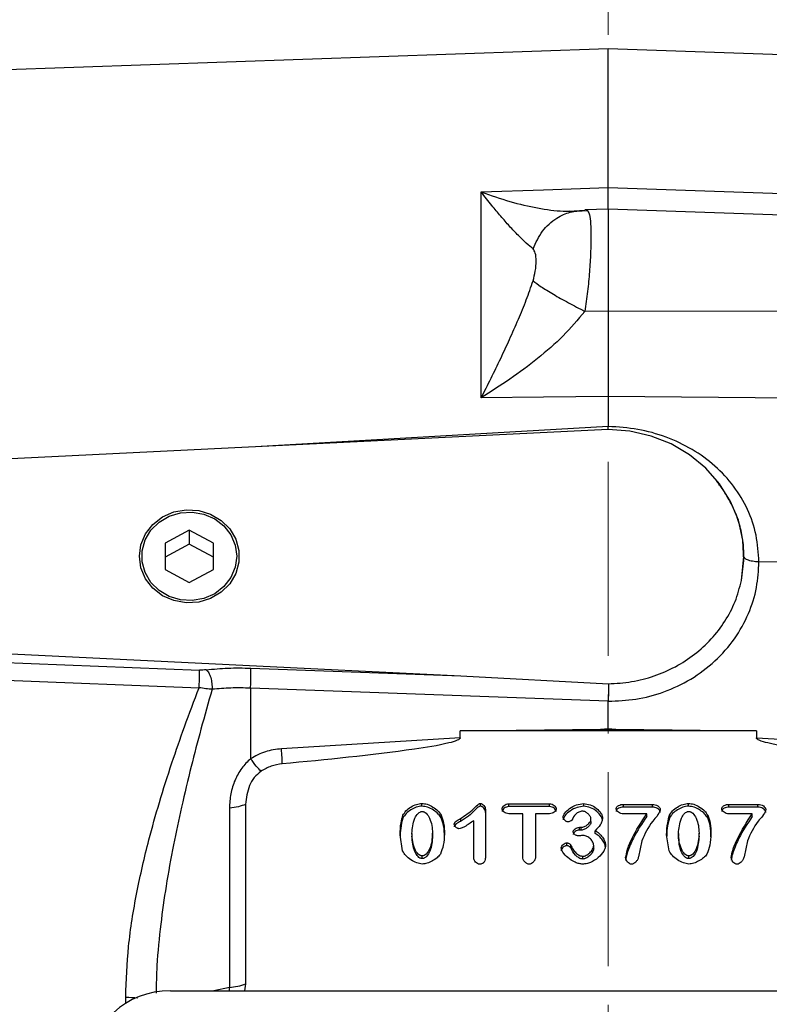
# Model space of a CAD drawing. Header units: inches. Extents: x 0.6 to 16.3, y 0.2 to 11.5.
# Tile 13 of 16: x 10.7 to 12.6, y 6 to 8.6. Entities that reach past the tile are written whole.
import ezdxf

# ---------------------------------------------------------------- set-up
doc = ezdxf.new("R2010")
doc.units = ezdxf.units.IN
doc.header["$MEASUREMENT"] = 0
doc.linetypes.add('CENTERX2', pattern=[0.8, 0.5, -0.1, 0.1, -0.1])
doc.styles.add('SLDTEXTSTYLE0', font='TXT', dxfattribs={"width": 0.75})
doc.dimstyles.new('SLDDIMSTYLE0', dxfattribs={"dimtxt": 0.137795, "dimasz": 0.14, "dimexe": 0, "dimexo": 0.0625, "dimgap": 0.034449, "dimtad": 0, "dimdec": 1, "dimlfac": 1.5, "dimrnd": 1e-09, "dimzin": 12, "dimdsep": 46, "dimtxsty": 'SLDTEXTSTYLE0', "dimblk1": 'CLOSED', "dimblk2": 'CLOSED', "dimsah": 1, "dimcen": 0.09, "dimadec": 0, "dimazin": 3, "dimtfac": 1, "dimtofl": 0, "dimtmove": 0, "dimatfit": 3, "dimldrblk": 'CLOSED', "dimfxl": 0, "dimfrac": 2, "dimtolj": 1, "dimtzin": 12, "dimarcsym": 0})
doc.dimstyles.new('SLDDIMSTYLE3', dxfattribs={"dimtxt": 0.137795, "dimasz": 0.14, "dimexe": 0, "dimexo": 0.0625, "dimgap": 0.034449, "dimtad": 0, "dimdec": 1, "dimlfac": 1.5, "dimrnd": 1e-09, "dimzin": 12, "dimdsep": 46, "dimtxsty": 'SLDTEXTSTYLE0', "dimblk1": 'CLOSED', "dimblk2": 'CLOSED', "dimsah": 1, "dimcen": 0.09, "dimadec": 0, "dimazin": 3, "dimtfac": 1, "dimtdec": 1, "dimtofl": 0, "dimtmove": 0, "dimatfit": 3, "dimldrblk": 'CLOSED', "dimfxl": 0, "dimfrac": 2, "dimtolj": 1, "dimtzin": 12, "dimarcsym": 0})

# ---------------------------------------------------------------- blocks, each defined once
blk = doc.blocks.new('_Closed')
at = {"color": 0, "linetype": 'ByBlock', "lineweight": -2}
for p, q in [((-1, 0.166667), (0, 0)), ((-1, 0.166667), (-1, -0.166667)), ((0, 0), (-1, -0.166667)), ((0, 0), (-1, 0))]:
    blk.add_line(p, q, dxfattribs=at)
blk = doc.blocks.new('_D_7')
at = {"color": 7, "linetype": 'Continuous', "lineweight": 0}
for p, q in [((9.4053, 9.6265), (9.3633, 9.6265)), ((9.3633, 9.6265), (9.3633, 9.4077)), ((9.7108, 9.6265), (9.7528, 9.6265)), ((9.7528, 9.6265), (9.7528, 9.4077)), ((7.8136, 8.3785), (7.8136, 9.4674)), ((12.1756, 9.0762), (12.1756, 9.4674)), ((7.8136, 9.428), (9.2425, 9.428)), ((12.1756, 9.428), (9.8736, 9.428)), ((9.3633, 9.4077), (9.4053, 9.4077)), ((9.7528, 9.4077), (9.7108, 9.4077))]:
    blk.add_line(p, q, dxfattribs=at)
at = {"color": 7, "linetype": 'Continuous', "lineweight": 18, "xscale": 0.14, "yscale": 0.14, "rotation": 180.0000000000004}
blk.add_blockref('_Closed', (7.8136, 9.428), dxfattribs=at)
at = {"color": 7, "linetype": 'Continuous', "lineweight": 18, "xscale": 0.14, "yscale": 0.14}
blk.add_blockref('_Closed', (12.1756, 9.428), dxfattribs=at)
at = {"color": 7, "linetype": 'Continuous', "lineweight": 18, "char_height": 0.1378, "attachment_point": 1, "style": 'SLDTEXTSTYLE0'}
for s, insert in [('166', (9.4053, 9.5854)), ('6.5', (9.4308, 9.3792))]:
    blk.add_mtext(s, dxfattribs=dict(at, insert=insert))
blk = doc.blocks.new('_D_8')
at = {"color": 7, "linetype": 'Continuous', "lineweight": 0}
for p, q in [((10.2755, 9.0823), (10.2336, 9.0823)), ((10.2336, 9.0823), (10.2336, 8.8636)), ((10.581, 9.0823), (10.623, 9.0823)), ((10.623, 9.0823), (10.623, 8.8636)), ((9.1303, 7.9008), (9.1303, 8.9232)), ((9.1303, 8.8838), (10.1127, 8.8838)), ((12.1756, 8.8838), (10.7438, 8.8838)), ((10.2336, 8.8636), (10.2755, 8.8636)), ((10.623, 8.8636), (10.581, 8.8636))]:
    blk.add_line(p, q, dxfattribs=at)
at = {"color": 7, "linetype": 'Continuous', "lineweight": 18, "xscale": 0.14, "yscale": 0.14, "rotation": 180.0000000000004}
blk.add_blockref('_Closed', (9.1303, 8.8838), dxfattribs=at)
at = {"color": 7, "linetype": 'Continuous', "lineweight": 18, "xscale": 0.14, "yscale": 0.14}
blk.add_blockref('_Closed', (12.1756, 8.8838), dxfattribs=at)
at = {"color": 7, "linetype": 'Continuous', "lineweight": 18, "char_height": 0.1378, "attachment_point": 1, "style": 'SLDTEXTSTYLE0'}
for s, insert in [('116', (10.2755, 9.0412)), ('4.6', (10.301, 8.835))]:
    blk.add_mtext(s, dxfattribs=dict(at, insert=insert))
blk = doc.blocks.new('_D_9')
at = {"color": 7, "linetype": 'Continuous', "lineweight": 0}
for p, q in [((12.8654, 9.0823), (12.8235, 9.0823)), ((12.8235, 9.0823), (12.8235, 8.8636)), ((13.0691, 9.0823), (13.1111, 9.0823)), ((13.1111, 9.0823), (13.1111, 8.8636)), ((13.892, 8.434), (13.892, 8.9232)), ((12.1756, 8.8838), (12.7026, 8.8838)), ((13.892, 8.8838), (13.2319, 8.8838)), ((12.8235, 8.8636), (12.8654, 8.8636)), ((13.1111, 8.8636), (13.0691, 8.8636))]:
    blk.add_line(p, q, dxfattribs=at)
at = {"color": 7, "linetype": 'Continuous', "lineweight": 18, "xscale": 0.14, "yscale": 0.14}
for p, rotation in [((12.1756, 8.8838), 179.9999999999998), ((13.892, 8.8838), 359.9999999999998)]:
    blk.add_blockref('_Closed', p, dxfattribs=dict(at, rotation=rotation))
at = {"color": 7, "linetype": 'Continuous', "lineweight": 18, "char_height": 0.1378, "attachment_point": 1, "style": 'SLDTEXTSTYLE0'}
for s, insert in [('65', (12.8654, 9.0412)), ('2.6', (12.84, 8.835))]:
    blk.add_mtext(s, dxfattribs=dict(at, insert=insert))
blk = doc.blocks.new('_D_10')
at = {"color": 7, "linetype": 'Continuous', "lineweight": 0}
for p, q in [((13.4152, 9.6265), (13.3732, 9.6265)), ((13.3732, 9.6265), (13.3732, 9.4077)), ((13.7207, 9.6265), (13.7626, 9.6265)), ((13.7626, 9.6265), (13.7626, 9.4077)), ((12.1756, 9.0762), (12.1756, 9.4674)), ((15.6309, 6.7711), (15.6309, 9.4674)), ((12.1756, 9.428), (13.2524, 9.428)), ((15.6309, 9.428), (13.8835, 9.428)), ((13.3732, 9.4077), (13.4152, 9.4077)), ((13.7626, 9.4077), (13.7207, 9.4077))]:
    blk.add_line(p, q, dxfattribs=at)
at = {"color": 7, "linetype": 'Continuous', "lineweight": 18, "xscale": 0.14, "yscale": 0.14, "rotation": 180.0000000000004}
blk.add_blockref('_Closed', (12.1756, 9.428), dxfattribs=at)
at = {"color": 7, "linetype": 'Continuous', "lineweight": 18, "xscale": 0.14, "yscale": 0.14}
blk.add_blockref('_Closed', (15.6309, 9.428), dxfattribs=at)
at = {"color": 7, "linetype": 'Continuous', "lineweight": 18, "char_height": 0.1378, "attachment_point": 1, "style": 'SLDTEXTSTYLE0'}
for s, insert in [('132', (13.4152, 9.5854)), ('5.2', (13.4407, 9.3792))]:
    blk.add_mtext(s, dxfattribs=dict(at, insert=insert))

msp = doc.modelspace()

# ---------------------------------------------------------------- linework, layer by layer
at = {"color": 7, "linetype": 'CENTERX2', "lineweight": 18}
msp.add_line((12.1756, 2.9309), (12.1756, 9.0368), dxfattribs=at)
at = {"color": 7, "linetype": 'Continuous', "lineweight": 25}
for p, q in [((12.1756, 8.4952), (9.8146, 8.4128)), ((13.6853, 8.4425), (12.1756, 8.4952)), ((12.1756, 8.1378), (12.1756, 8.4952)), ((11.8481, 8.1264), (12.009, 8.132)), ((11.8481, 7.596), (11.8481, 8.1264)), ((12.009, 8.132), (12.1756, 8.1378)), ((12.1756, 8.1378), (13.6853, 8.0848)), ((12.1232, 8.0777), (12.0798, 8.0748)), ((12.1756, 8.0824), (12.1153, 8.0803)), ((13.6853, 8.0297), (12.1756, 8.0824)), ((12.1756, 8.0824), (12.1756, 7.8188)), ((12.1756, 7.8188), (12.1155, 7.8186)), ((13.6853, 7.817), (12.1756, 7.8188)), ((12.009, 7.5977), (11.8481, 7.596)), ((12.1756, 7.5995), (12.009, 7.5977)), ((12.1756, 7.5995), (12.1756, 7.5218)), ((13.6853, 7.5835), (12.1756, 7.5995)), ((12.1756, 7.5138), (10.3291, 7.4235)), ((12.1757, 7.5138), (12.1756, 7.5218)), ((11.0956, 7.2547), (11.0331, 7.221)), ((11.1581, 7.221), (11.0956, 7.2547)), ((11.0956, 7.2547), (11.0956, 7.2188)), ((11.0331, 7.221), (11.0331, 7.1536)), ((11.0956, 7.2188), (11.0331, 7.1852)), ((11.1581, 7.1852), (11.0956, 7.2188)), ((11.1581, 7.1536), (11.1581, 7.221)), ((12.5189, 7.1246), (12.5254, 7.1872)), ((12.5254, 7.1872), (12.5254, 7.1873)), ((13.0978, 7.1662), (12.564, 7.1729)), ((11.0331, 7.1536), (11.0956, 7.1199)), ((11.0956, 7.1199), (11.1581, 7.1536)), ((10.3291, 6.9511), (11.7952, 6.8794)), ((10.3291, 6.9252), (11.1217, 6.8941)), ((10.3284, 6.8791), (11.121, 6.8487)), ((11.2542, 6.8991), (11.7952, 6.8794)), ((11.7952, 6.8794), (12.1759, 6.8586)), ((11.2535, 6.8475), (11.2535, 6.6657)), ((12.1756, 6.8139), (11.2535, 6.8475)), ((12.1756, 6.7431), (12.1756, 6.8139)), ((11.7938, 6.7373), (12.1558, 6.7418)), ((11.7938, 6.7196), (11.7938, 6.7373)), ((12.5575, 6.7373), (11.7938, 6.7373)), ((12.1558, 6.7418), (12.1756, 6.7431)), ((12.1558, 6.7418), (12.1756, 6.7421)), ((12.1756, 6.7421), (12.1756, 6.7431)), ((12.1756, 6.7431), (12.1955, 6.7418)), ((12.1756, 6.7421), (12.1955, 6.7418)), ((12.1955, 6.7418), (12.5575, 6.7373)), ((12.5575, 6.7373), (12.5575, 6.7196)), ((11.7938, 6.7196), (11.3334, 6.6913)), ((12.5575, 6.7196), (13.0179, 6.6913)), ((11.2409, 6.5479), (11.2409, 6.0857)), ((11.6953, 6.5434), (11.6953, 6.5506)), ((11.8461, 6.5432), (11.8461, 6.5503)), ((11.9189, 6.5494), (12.0244, 6.5494)), ((11.9189, 6.5422), (11.9189, 6.5494)), ((12.0244, 6.5422), (12.0244, 6.5494)), ((12.1122, 6.5429), (12.1122, 6.5501)), ((12.2147, 6.5479), (12.2892, 6.5479)), ((12.2147, 6.5408), (12.2147, 6.5479)), ((12.2892, 6.5408), (12.2892, 6.5479)), ((12.3824, 6.5434), (12.3824, 6.5506)), ((12.4867, 6.5479), (12.5612, 6.5479)), ((12.4867, 6.5408), (12.4867, 6.5479)), ((12.5612, 6.5408), (12.5612, 6.5479)), ((11.199, 6.5383), (11.199, 6.0761)), ((11.8591, 6.5343), (11.8591, 6.4148)), ((12.0244, 6.5422), (11.9189, 6.5422)), ((11.9551, 6.5238), (11.9189, 6.5238)), ((11.9551, 6.4126), (11.9551, 6.5238)), ((11.9882, 6.5238), (11.9882, 6.4126)), ((12.0244, 6.5238), (11.9882, 6.5238)), ((12.2892, 6.5408), (12.2147, 6.5408)), ((12.2746, 6.5234), (12.2147, 6.5234)), ((12.2746, 6.5163), (12.2746, 6.5234)), ((12.5612, 6.5408), (12.4867, 6.5408)), ((12.5466, 6.5234), (12.4867, 6.5234)), ((12.5466, 6.5163), (12.5466, 6.5234)), ((11.6462, 6.5126), (11.6462, 6.5198)), ((11.7447, 6.513), (11.7447, 6.5202)), ((11.7947, 6.5112), (11.7947, 6.5041)), ((11.8287, 6.4107), (11.8287, 6.5057)), ((12.131, 6.5035), (12.131, 6.5106)), ((12.3333, 6.5126), (12.3333, 6.5198)), ((12.4318, 6.513), (12.4318, 6.5202)), ((11.6694, 6.4727), (11.6694, 6.4656)), ((11.7226, 6.4664), (11.7226, 6.4736)), ((12.1013, 6.4888), (12.1058, 6.4888)), ((12.1013, 6.4816), (12.1013, 6.4888)), ((12.1058, 6.4816), (12.1013, 6.4816)), ((12.1058, 6.4816), (12.1058, 6.4888)), ((12.142, 6.4729), (12.142, 6.4801)), ((12.3565, 6.4727), (12.3565, 6.4656)), ((12.4097, 6.4664), (12.4097, 6.4736)), ((11.6455, 6.4278), (11.6388, 6.4697)), ((12.069, 6.4417), (12.069, 6.4488)), ((12.2621, 6.4537), (12.2535, 6.4126)), ((12.3326, 6.4278), (12.3259, 6.4697)), ((12.5342, 6.4537), (12.5255, 6.4126)), ((12.0788, 6.4357), (12.0788, 6.4429)), ((12.1381, 6.4343), (12.1381, 6.4415)), ((11.6959, 6.408), (11.6959, 6.4151)), ((12.11, 6.4071), (12.11, 6.4143)), ((12.383, 6.408), (12.383, 6.4151)), ((11.0471, 6.0677), (13.3035, 6.0677)), ((11.2409, 6.0857), (11.2378, 6.0677))]:
    msp.add_line(p, q, dxfattribs=at)
at = {"color": 8, "linetype": 'Continuous', "lineweight": 25}
for p, q in [((12.1756, 7.5218), (11.2663, 7.4693)), ((11.199, 6.0761), (11.1589, 6.0677)), ((11.1992, 6.0677), (11.199, 6.0761)), ((10.9318, 6.0353), (10.9318, 6.0507))]:
    msp.add_line(p, q, dxfattribs=at)
at = {"color": 7, "linetype": 'Continuous', "lineweight": 25, "flags": 128}
for points in [[(12.5189, 7.1246), (12.5252, 7.1766), (12.5226, 7.2289), (12.511, 7.28), (12.4908, 7.3288), (12.4626, 7.374), (12.427, 7.4144), (12.3849, 7.4489), (12.3375, 7.4768), (12.2859, 7.4972), (12.2315, 7.5096), (12.1756, 7.5138)], [(10.9669, 7.1873), (10.9709, 7.2172), (10.9828, 7.2452), (11.0018, 7.2696), (11.0267, 7.2888), (11.0559, 7.3016), (11.0876, 7.3073), (11.1198, 7.3054), (11.1505, 7.2961), (11.1777, 7.2799), (11.1998, 7.258), (11.2154, 7.2316), (11.2234, 7.2024), (11.2234, 7.1722), (11.2154, 7.1431), (11.1998, 7.1167), (11.1777, 7.0947), (11.1505, 7.0785), (11.1198, 7.0692), (11.0876, 7.0673), (11.0559, 7.073), (11.0267, 7.0858), (11.0018, 7.105), (10.9828, 7.1294), (10.9709, 7.1574), (10.9669, 7.1873)], [(11.218, 7.1873), (11.2142, 7.1589), (11.2029, 7.1323), (11.1849, 7.1091), (11.1612, 7.0908), (11.1335, 7.0786), (11.1033, 7.0733), (11.0727, 7.0751), (11.0435, 7.0839), (11.0176, 7.0993), (10.9966, 7.1201), (10.9818, 7.1452), (10.9742, 7.173), (10.9742, 7.2016), (10.9818, 7.2294), (10.9966, 7.2545), (11.0176, 7.2754), (11.0435, 7.2907), (11.0727, 7.2996), (11.1033, 7.3014), (11.1335, 7.296), (11.1612, 7.2838), (11.1849, 7.2655), (11.2029, 7.2424), (11.2142, 7.2157), (11.218, 7.1873)]]:
    msp.add_lwpolyline(points, dxfattribs=at)
at = {"color": 7, "linetype": 'Continuous', "lineweight": 25}
msp.add_arc((11.189, 6.2159), 0.1402, 274.0823, 291.7108, dxfattribs=at)
msp.add_ellipse((11.0535, 5.8692), major_axis=(0.2087, -0.0437), ratio=0.927683, start_param=1.792973, end_param=3.333612, dxfattribs=at)
for points, knots in [([(11.9818, 7.9797), (11.9761, 7.9842), (11.9642, 7.9938), (11.9435, 8.014), (11.9214, 8.0376), (11.8984, 8.0639), (11.8741, 8.0931), (11.8573, 8.1147), (11.8481, 8.1264)], [0, 0, 0, 0, 0.148634, 0.307878, 0.478548, 0.643401, 0.806559, 1, 1, 1, 1]), ([(11.8481, 8.1264), (11.8729, 8.1177), (11.9222, 8.1004), (11.9933, 8.0842), (12.06, 8.0748), (12.0973, 8.0778), (12.1155, 8.0792)], [0, 0, 0, 0, 0.257956, 0.513515, 0.761774, 1, 1, 1, 1]), ([(12.1756, 8.081), (12.1756, 8.0809), (12.1756, 8.0803), (12.1757, 8.0894), (12.1756, 8.1076), (12.1756, 8.1277), (12.1756, 8.1378)], [0, 0, 0, 0, 0.079364, 0.386232, 0.693106, 1, 1, 1, 1]), ([(11.9818, 7.9797), (11.989, 7.9956), (12.0034, 8.0275), (12.0389, 8.0586), (12.0772, 8.0765), (12.1027, 8.0783), (12.1155, 8.0792)], [0, 0, 0, 0, 0.279793, 0.559585, 0.779794, 1, 1, 1, 1]), ([(12.0803, 8.0754), (12.0805, 8.0756), (12.0811, 8.076), (12.0783, 8.0763), (12.0761, 8.0765)], [0, 0, 0, 0, 0.2472043, 1, 1, 1, 1]), ([(12.1185, 8.0791), (12.1199, 8.0798), (12.1217, 8.0807), (12.1227, 8.0777), (12.123, 8.077)], [0, 0, 0, 0, 0.775608, 1, 1, 1, 1]), ([(11.9818, 7.8973), (11.984, 7.9058), (11.9888, 7.9245), (11.9899, 7.9489), (11.9888, 7.9696), (11.984, 7.9765), (11.9818, 7.9797)], [0, 0, 0, 0, 0.227227, 0.499835, 0.772734, 1, 1, 1, 1]), ([(11.8481, 7.596), (11.8566, 7.6126), (11.8734, 7.6459), (11.8978, 7.696), (11.9214, 7.7466), (11.9435, 7.7968), (11.9642, 7.847), (11.9761, 7.8809), (11.9818, 7.8973)], [0, 0, 0, 0, 0.1785462, 0.3565956, 0.5214521, 0.6921189, 0.8513652, 1, 1, 1, 1]), ([(11.9818, 7.8973), (11.9881, 7.8925), (12.0007, 7.8829), (12.033, 7.863), (12.072, 7.8409), (12.101, 7.8261), (12.1155, 7.8186)], [0, 0, 0, 0, 0.250008, 0.500012, 0.750004, 1, 1, 1, 1]), ([(12.1155, 7.8186), (12.0973, 7.7971), (12.06, 7.7531), (11.9933, 7.696), (11.9222, 7.6428), (11.8729, 7.6116), (11.8481, 7.596)], [0, 0, 0, 0, 0.238226, 0.486485, 0.742044, 1, 1, 1, 1]), ([(12.1756, 7.8188), (12.1756, 7.7995), (12.1756, 7.761), (12.1756, 7.7038), (12.1756, 7.6488), (12.1756, 7.6159), (12.1756, 7.5995)], [0, 0, 0, 0, 0.249999, 0.499991, 0.749988, 1, 1, 1, 1]), ([(12.564, 7.1729), (12.5626, 7.1962), (12.5596, 7.2427), (12.5365, 7.3088), (12.5006, 7.3691), (12.4521, 7.4215), (12.3929, 7.4643), (12.3254, 7.4962), (12.252, 7.5169), (12.2011, 7.5202), (12.1756, 7.5218)], [0, 0, 0, 0, 0.1238212, 0.2478045, 0.3721166, 0.4969365, 0.6221003, 0.7478881, 0.8738704, 1, 1, 1, 1]), ([(12.564, 7.1729), (12.5583, 7.1732), (12.5469, 7.1739), (12.5343, 7.1777), (12.5267, 7.1824), (12.5258, 7.1856), (12.5254, 7.1872)], [0, 0, 0, 0, 0.279625, 0.559254, 0.779616, 1, 1, 1, 1]), ([(12.1756, 6.8139), (12.1994, 6.8148), (12.2482, 6.8168), (12.3206, 6.8363), (12.3902, 6.8691), (12.4523, 6.9156), (12.5028, 6.9731), (12.5386, 7.0378), (12.5602, 7.1052), (12.5627, 7.1508), (12.564, 7.1729)], [0, 0, 0, 0, 0.11659, 0.240125, 0.368761, 0.500097, 0.631418, 0.760008, 0.88348, 1, 1, 1, 1]), ([(12.1759, 6.8586), (12.196, 6.8598), (12.2361, 6.8622), (12.2945, 6.8777), (12.3493, 6.9014), (12.399, 6.9336), (12.4422, 6.9732), (12.4774, 7.0191), (12.5044, 7.0699), (12.5141, 7.1064), (12.5189, 7.1246)], [0, 0, 0, 0, 0.124981, 0.249831, 0.374921, 0.499683, 0.624786, 0.74981, 0.874942, 1, 1, 1, 1]), ([(11.121, 6.8487), (11.1212, 6.8534), (11.1216, 6.8628), (11.122, 6.8763), (11.122, 6.8877), (11.1218, 6.892), (11.1217, 6.8941)], [0, 0, 0, 0, 0.249993, 0.500004, 0.749992, 1, 1, 1, 1]), ([(11.1394, 6.8948), (11.1366, 6.8945), (11.1309, 6.8939), (11.1248, 6.894), (11.1217, 6.8941)], [0, 0, 0, 0, 0.50172, 1, 1, 1, 1]), ([(11.1394, 6.8948), (11.1579, 6.8966), (11.1947, 6.9002), (11.2343, 6.8994), (11.2542, 6.8991)], [0, 0, 0, 0, 0.499968, 1, 1, 1, 1]), ([(11.1394, 6.8948), (11.1416, 6.8924), (11.1459, 6.8878), (11.151, 6.8749), (11.1543, 6.8596), (11.1544, 6.8495), (11.1544, 6.8445)], [0, 0, 0, 0, 0.25001, 0.500004, 0.750012, 1, 1, 1, 1]), ([(12.1759, 6.8586), (12.1759, 6.8553), (12.176, 6.8489), (12.1759, 6.8366), (12.1757, 6.8247), (12.1757, 6.8174), (12.1756, 6.8139)], [0, 0, 0, 0, 0.278518, 0.53802, 0.778509, 1, 1, 1, 1]), ([(10.9318, 6.0507), (10.9333, 6.0944), (10.9366, 6.1843), (10.9589, 6.3203), (10.9873, 6.4441), (11.0187, 6.5554), (11.0496, 6.6527), (11.084, 6.7514), (11.1083, 6.8153), (11.121, 6.8487)], [0, 0, 0, 0, 0.160467, 0.330597, 0.499038, 0.619856, 0.749068, 0.868853, 1, 1, 1, 1]), ([(11.1544, 6.8445), (11.1491, 6.8449), (11.1384, 6.8457), (11.1268, 6.8477), (11.121, 6.8487)], [0, 0, 0, 0, 0.498832, 1, 1, 1, 1]), ([(11.2535, 6.8475), (11.2363, 6.8479), (11.2021, 6.8488), (11.1703, 6.8459), (11.1544, 6.8445)], [0, 0, 0, 0, 0.500042, 1, 1, 1, 1]), ([(11.7938, 6.7196), (11.7938, 6.7193), (11.7937, 6.7188), (11.7932, 6.7177), (11.791, 6.7154), (11.7816, 6.7107), (11.7432, 6.7003), (11.5929, 6.6768), (11.4492, 6.6631), (11.3353, 6.6523)], [0, 0, 0, 0, 0.0017499, 0.003655, 0.0082924, 0.0222015, 0.0717818, 0.264741, 1, 1, 1, 1]), ([(13.0159, 6.6523), (12.9021, 6.6631), (12.7584, 6.6768), (12.6081, 6.7003), (12.5697, 6.7107), (12.5602, 6.7154), (12.5581, 6.7177), (12.5575, 6.7188), (12.5575, 6.7193), (12.5575, 6.7196)], [0, 0, 0, 0, 0.735258, 0.928217, 0.977796, 0.991705, 0.996344, 0.998249, 1, 1, 1, 1]), ([(11.3334, 6.6913), (11.3192, 6.6895), (11.2908, 6.686), (11.2659, 6.6725), (11.2535, 6.6657)], [0, 0, 0, 0, 0.500024, 1, 1, 1, 1]), ([(11.2535, 6.6657), (11.2454, 6.6578), (11.2289, 6.6416), (11.2122, 6.61), (11.201, 6.5749), (11.1997, 6.5506), (11.199, 6.5383)], [0, 0, 0, 0, 0.231425, 0.477377, 0.735457, 1, 1, 1, 1]), ([(11.2807, 6.6332), (11.2766, 6.6372), (11.2686, 6.6453), (11.2585, 6.6589), (11.2535, 6.6657)], [0, 0, 0, 0, 0.49999, 1, 1, 1, 1]), ([(11.3353, 6.6523), (11.3256, 6.6508), (11.306, 6.6478), (11.2891, 6.638), (11.2807, 6.6332)], [0, 0, 0, 0, 0.50001, 1, 1, 1, 1]), ([(11.2807, 6.6332), (11.2745, 6.628), (11.2621, 6.6177), (11.2455, 6.5889), (11.2428, 6.5645), (11.2409, 6.5479)], [0, 0, 0, 0, 0.240065, 0.482608, 1, 1, 1, 1]), ([(11.6462, 6.5198), (11.6486, 6.5237), (11.6538, 6.532), (11.6664, 6.5411), (11.6803, 6.5486), (11.6905, 6.5499), (11.6953, 6.5506)], [0, 0, 0, 0, 0.233996, 0.499939, 0.765931, 1, 1, 1, 1]), ([(11.6953, 6.5506), (11.6999, 6.55), (11.71, 6.5486), (11.724, 6.5413), (11.7367, 6.5321), (11.7422, 6.5239), (11.7447, 6.5202)], [0, 0, 0, 0, 0.22471, 0.497352, 0.771324, 1, 1, 1, 1]), ([(11.7947, 6.5112), (11.8065, 6.5191), (11.8225, 6.5298), (11.8362, 6.5449), (11.8419, 6.5493), (11.8444, 6.5502), (11.8455, 6.5503), (11.8461, 6.5503)], [0, 0, 0, 0, 0.644533, 0.880276, 0.949501, 0.974827, 1, 1, 1, 1]), ([(11.8461, 6.5503), (11.8468, 6.5503), (11.8484, 6.5501), (11.8516, 6.5484), (11.8551, 6.5452), (11.8583, 6.5401), (11.8588, 6.5362), (11.8591, 6.5343)], [0, 0, 0, 0, 0.097278, 0.209328, 0.460402, 0.733536, 1, 1, 1, 1]), ([(11.902, 6.5366), (11.9021, 6.5373), (11.9023, 6.5389), (11.9039, 6.542), (11.9073, 6.5455), (11.9126, 6.5486), (11.9168, 6.5491), (11.9189, 6.5494)], [0, 0, 0, 0, 0.102174, 0.216927, 0.46745, 0.735788, 1, 1, 1, 1]), ([(12.0244, 6.5494), (12.0265, 6.5491), (12.0308, 6.5486), (12.0361, 6.5454), (12.0395, 6.5419), (12.0411, 6.5389), (12.0412, 6.5373), (12.0413, 6.5366)], [0, 0, 0, 0, 0.273022, 0.541986, 0.789423, 0.900956, 1, 1, 1, 1]), ([(12.0591, 6.5152), (12.0594, 6.5167), (12.0601, 6.5202), (12.0653, 6.5281), (12.076, 6.5381), (12.0929, 6.5473), (12.106, 6.5492), (12.1122, 6.5501)], [0, 0, 0, 0, 0.068697, 0.166685, 0.425292, 0.727344, 1, 1, 1, 1]), ([(12.1122, 6.5501), (12.1177, 6.5493), (12.1297, 6.5476), (12.1454, 6.5385), (12.1555, 6.5278), (12.1601, 6.5187), (12.1607, 6.5144), (12.1609, 6.5124)], [0, 0, 0, 0, 0.246237, 0.530501, 0.795557, 0.908656, 1, 1, 1, 1]), ([(12.1961, 6.5366), (12.1962, 6.5374), (12.1963, 6.5391), (12.1977, 6.5414), (12.1996, 6.5434), (12.203, 6.5456), (12.2081, 6.5475), (12.2125, 6.5478), (12.2147, 6.5479)], [0, 0, 0, 0, 0.1102483, 0.223548, 0.3365094, 0.4620218, 0.7264507, 1, 1, 1, 1]), ([(12.2892, 6.5479), (12.2918, 6.5477), (12.2968, 6.5473), (12.3033, 6.5443), (12.3074, 6.5406), (12.3092, 6.5371), (12.3094, 6.5353), (12.3095, 6.5344)], [0, 0, 0, 0, 0.285798, 0.550197, 0.785773, 0.895593, 1, 1, 1, 1]), ([(12.3333, 6.5198), (12.3357, 6.5237), (12.3409, 6.532), (12.3535, 6.5411), (12.3674, 6.5486), (12.3776, 6.5499), (12.3824, 6.5506)], [0, 0, 0, 0, 0.233996, 0.499939, 0.765931, 1, 1, 1, 1]), ([(12.3824, 6.5506), (12.387, 6.55), (12.3971, 6.5486), (12.4111, 6.5413), (12.4238, 6.5321), (12.4293, 6.5239), (12.4318, 6.5202)], [0, 0, 0, 0, 0.22471, 0.497352, 0.771324, 1, 1, 1, 1]), ([(12.4681, 6.5366), (12.4682, 6.5374), (12.4684, 6.5391), (12.4697, 6.5414), (12.4716, 6.5434), (12.475, 6.5456), (12.4801, 6.5475), (12.4845, 6.5478), (12.4867, 6.5479)], [0, 0, 0, 0, 0.110248, 0.223548, 0.336509, 0.462022, 0.726451, 1, 1, 1, 1]), ([(12.5612, 6.5479), (12.5638, 6.5477), (12.5688, 6.5473), (12.5754, 6.5443), (12.5794, 6.5406), (12.5813, 6.5371), (12.5814, 6.5353), (12.5815, 6.5344)], [0, 0, 0, 0, 0.285798, 0.550197, 0.785773, 0.895593, 1, 1, 1, 1]), ([(11.6953, 6.5434), (11.6904, 6.5427), (11.6802, 6.5414), (11.6665, 6.534), (11.654, 6.525), (11.6487, 6.5166), (11.6462, 6.5126)], [0, 0, 0, 0, 0.240654, 0.496485, 0.759564, 1, 1, 1, 1]), ([(11.6694, 6.4727), (11.6706, 6.4861), (11.6721, 6.5046), (11.6827, 6.5229), (11.6892, 6.5279), (11.693, 6.5293), (11.6948, 6.5294), (11.6957, 6.5295)], [0, 0, 0, 0, 0.60593, 0.832442, 0.922509, 0.961948, 1, 1, 1, 1]), ([(11.7447, 6.513), (11.7424, 6.5165), (11.7372, 6.5243), (11.725, 6.5334), (11.7109, 6.5411), (11.7003, 6.5427), (11.6953, 6.5434)], [0, 0, 0, 0, 0.214559, 0.477439, 0.754392, 1, 1, 1, 1]), ([(11.6957, 6.5295), (11.6966, 6.5294), (11.6984, 6.5293), (11.7021, 6.528), (11.7089, 6.5231), (11.7162, 6.5111), (11.7215, 6.4934), (11.7222, 6.4803), (11.7226, 6.4736)], [0, 0, 0, 0, 0.037836, 0.077205, 0.166887, 0.399352, 0.692891, 1, 1, 1, 1]), ([(11.8461, 6.5432), (11.8451, 6.5431), (11.8429, 6.5428), (11.8395, 6.5404), (11.8367, 6.5378), (11.8337, 6.5348), (11.8269, 6.5281), (11.8151, 6.5162), (11.8018, 6.5083), (11.7947, 6.5041)], [0, 0, 0, 0, 0.042214, 0.099536, 0.183253, 0.224672, 0.294621, 0.625895, 1, 1, 1, 1]), ([(11.8591, 6.5271), (11.8589, 6.529), (11.8583, 6.5328), (11.8553, 6.5378), (11.8518, 6.5411), (11.8486, 6.5429), (11.8469, 6.5431), (11.8461, 6.5432)], [0, 0, 0, 0, 0.261838, 0.527323, 0.775639, 0.895025, 1, 1, 1, 1]), ([(11.9189, 6.5422), (11.9168, 6.542), (11.9127, 6.5415), (11.9075, 6.5384), (11.9041, 6.5351), (11.9023, 6.5319), (11.9021, 6.5302), (11.902, 6.5294)], [0, 0, 0, 0, 0.259432, 0.521674, 0.769343, 0.890464, 1, 1, 1, 1]), ([(11.9189, 6.5238), (11.9167, 6.524), (11.9125, 6.5245), (11.9072, 6.5277), (11.9039, 6.5312), (11.9023, 6.5343), (11.9021, 6.5358), (11.902, 6.5366)], [0, 0, 0, 0, 0.270763, 0.53866, 0.786431, 0.899114, 1, 1, 1, 1]), ([(12.0413, 6.5294), (12.0412, 6.5302), (12.041, 6.5317), (12.0394, 6.5348), (12.0361, 6.5383), (12.0307, 6.5415), (12.0265, 6.542), (12.0244, 6.5422)], [0, 0, 0, 0, 0.101003, 0.215091, 0.462965, 0.731253, 1, 1, 1, 1]), ([(12.0413, 6.5366), (12.0412, 6.5358), (12.0411, 6.5343), (12.0394, 6.5312), (12.0361, 6.5277), (12.0307, 6.5246), (12.0265, 6.524), (12.0244, 6.5238)], [0, 0, 0, 0, 0.1002435, 0.2129955, 0.4610154, 0.729468, 1, 1, 1, 1]), ([(12.1122, 6.5429), (12.1066, 6.5422), (12.094, 6.5405), (12.077, 6.5317), (12.0656, 6.5214), (12.0601, 6.5131), (12.0594, 6.5095), (12.0591, 6.508)], [0, 0, 0, 0, 0.244069, 0.551771, 0.830543, 0.931583, 1, 1, 1, 1]), ([(12.1091, 6.5302), (12.1076, 6.5301), (12.1044, 6.5299), (12.0983, 6.5277), (12.089, 6.5212), (12.0846, 6.5129), (12.0818, 6.5075)], [0, 0, 0, 0, 0.1161066, 0.2421161, 0.506463, 1, 1, 1, 1]), ([(12.131, 6.5106), (12.1309, 6.5117), (12.1307, 6.5139), (12.1284, 6.5184), (12.124, 6.5237), (12.1182, 6.5278), (12.113, 6.5299), (12.1103, 6.5301), (12.1091, 6.5302)], [0, 0, 0, 0, 0.101995, 0.221505, 0.484119, 0.753832, 0.883811, 1, 1, 1, 1]), ([(12.1609, 6.5053), (12.1607, 6.507), (12.1602, 6.5109), (12.1561, 6.5196), (12.1465, 6.5306), (12.1305, 6.5402), (12.118, 6.5421), (12.1122, 6.5429)], [0, 0, 0, 0, 0.080914, 0.18495, 0.446258, 0.740487, 1, 1, 1, 1]), ([(12.2147, 6.5408), (12.2125, 6.5406), (12.2082, 6.5403), (12.2031, 6.5385), (12.1997, 6.5363), (12.1977, 6.5344), (12.1963, 6.532), (12.1962, 6.5303), (12.1961, 6.5294)], [0, 0, 0, 0, 0.269516, 0.532303, 0.65668, 0.769844, 0.886405, 1, 1, 1, 1]), ([(12.2147, 6.5234), (12.2124, 6.5237), (12.2078, 6.5241), (12.2018, 6.5271), (12.1981, 6.5307), (12.1963, 6.534), (12.1962, 6.5357), (12.1961, 6.5366)], [0, 0, 0, 0, 0.273138, 0.5386053, 0.7815673, 0.8947145, 1, 1, 1, 1]), ([(12.2204, 6.4113), (12.2216, 6.4171), (12.2249, 6.4337), (12.2411, 6.4723), (12.2609, 6.5025), (12.2746, 6.5234)], [0, 0, 0, 0, 0.143934, 0.407272, 1, 1, 1, 1]), ([(12.3095, 6.5344), (12.3093, 6.5338), (12.3067, 6.5224), (12.2822, 6.4991), (12.2699, 6.4712), (12.2621, 6.4537)], [0, 0, 0, 0, 0.018759, 0.38188, 1, 1, 1, 1]), ([(12.3095, 6.5272), (12.3094, 6.5283), (12.3091, 6.5304), (12.3068, 6.5341), (12.3024, 6.5377), (12.296, 6.5403), (12.2915, 6.5406), (12.2892, 6.5408)], [0, 0, 0, 0, 0.119544, 0.247585, 0.497344, 0.748578, 1, 1, 1, 1]), ([(12.3824, 6.5434), (12.3775, 6.5427), (12.3673, 6.5414), (12.3536, 6.534), (12.3411, 6.525), (12.3358, 6.5166), (12.3333, 6.5126)], [0, 0, 0, 0, 0.240654, 0.496485, 0.759564, 1, 1, 1, 1]), ([(12.3565, 6.4727), (12.3577, 6.4861), (12.3592, 6.5046), (12.3698, 6.5229), (12.3763, 6.5279), (12.3801, 6.5293), (12.3819, 6.5294), (12.3828, 6.5295)], [0, 0, 0, 0, 0.60593, 0.832442, 0.922509, 0.961948, 1, 1, 1, 1]), ([(12.4318, 6.513), (12.4295, 6.5165), (12.4243, 6.5243), (12.4121, 6.5334), (12.398, 6.5411), (12.3874, 6.5427), (12.3824, 6.5434)], [0, 0, 0, 0, 0.214559, 0.477439, 0.754392, 1, 1, 1, 1]), ([(12.3828, 6.5295), (12.3837, 6.5294), (12.3855, 6.5293), (12.3892, 6.528), (12.396, 6.5231), (12.4033, 6.5111), (12.4086, 6.4934), (12.4093, 6.4803), (12.4097, 6.4736)], [0, 0, 0, 0, 0.037836, 0.077205, 0.166887, 0.399352, 0.692891, 1, 1, 1, 1]), ([(12.4867, 6.5408), (12.4845, 6.5406), (12.4802, 6.5403), (12.4751, 6.5385), (12.4718, 6.5363), (12.4698, 6.5344), (12.4684, 6.532), (12.4682, 6.5303), (12.4681, 6.5294)], [0, 0, 0, 0, 0.269516, 0.532303, 0.65668, 0.769844, 0.886405, 1, 1, 1, 1]), ([(12.4867, 6.5234), (12.4844, 6.5237), (12.4798, 6.5241), (12.4739, 6.5271), (12.4701, 6.5307), (12.4684, 6.534), (12.4682, 6.5357), (12.4681, 6.5366)], [0, 0, 0, 0, 0.273138, 0.538605, 0.781567, 0.894715, 1, 1, 1, 1]), ([(12.4924, 6.4113), (12.4936, 6.4171), (12.4969, 6.4337), (12.5132, 6.4723), (12.5329, 6.5025), (12.5466, 6.5234)], [0, 0, 0, 0, 0.143934, 0.407272, 1, 1, 1, 1]), ([(12.5815, 6.5344), (12.5814, 6.5338), (12.5787, 6.5224), (12.5542, 6.4991), (12.5419, 6.4712), (12.5342, 6.4537)], [0, 0, 0, 0, 0.018759, 0.38188, 1, 1, 1, 1]), ([(12.5815, 6.5272), (12.5814, 6.5283), (12.5812, 6.5304), (12.5789, 6.5341), (12.5745, 6.5377), (12.5681, 6.5403), (12.5635, 6.5406), (12.5612, 6.5408)], [0, 0, 0, 0, 0.119544, 0.247585, 0.497344, 0.748578, 1, 1, 1, 1]), ([(11.6388, 6.4697), (11.6393, 6.4801), (11.64, 6.497), (11.6445, 6.5135), (11.6462, 6.5198)], [0, 0, 0, 0, 0.6137, 1, 1, 1, 1]), ([(11.6462, 6.5126), (11.644, 6.5038), (11.6398, 6.4873), (11.6391, 6.4704), (11.6388, 6.4625)], [0, 0, 0, 0, 0.534581, 1, 1, 1, 1]), ([(11.7447, 6.5202), (11.7472, 6.5133), (11.7529, 6.4976), (11.7531, 6.4809), (11.7532, 6.4715)], [0, 0, 0, 0, 0.435402, 1, 1, 1, 1]), ([(11.7532, 6.4644), (11.7531, 6.4738), (11.7529, 6.4904), (11.7472, 6.5061), (11.7447, 6.513)], [0, 0, 0, 0, 0.564593, 1, 1, 1, 1]), ([(11.7786, 6.4969), (11.7786, 6.4975), (11.7788, 6.4988), (11.7801, 6.5016), (11.785, 6.5066), (11.7907, 6.5093), (11.7947, 6.5112)], [0, 0, 0, 0, 0.088187, 0.184061, 0.418016, 1, 1, 1, 1]), ([(11.7947, 6.5041), (11.791, 6.5023), (11.7854, 6.4996), (11.7804, 6.4949), (11.7788, 6.4918), (11.7786, 6.4904), (11.7786, 6.4897)], [0, 0, 0, 0, 0.539081, 0.799715, 0.904515, 1, 1, 1, 1]), ([(11.7905, 6.4853), (11.7899, 6.4853), (11.7885, 6.4855), (11.7858, 6.4868), (11.7826, 6.4892), (11.7801, 6.4923), (11.7788, 6.495), (11.7786, 6.4963), (11.7786, 6.4969)], [0, 0, 0, 0, 0.100191, 0.221915, 0.493847, 0.769029, 0.894723, 1, 1, 1, 1]), ([(11.8287, 6.5057), (11.821, 6.5004), (11.8108, 6.4933), (11.7977, 6.4865), (11.7925, 6.4856), (11.7905, 6.4853)], [0, 0, 0, 0, 0.649393, 0.859732, 1, 1, 1, 1]), ([(12.071, 6.5029), (12.0705, 6.503), (12.0691, 6.5031), (12.0665, 6.5044), (12.0632, 6.5069), (12.0607, 6.5101), (12.0594, 6.513), (12.0592, 6.5145), (12.0591, 6.5152)], [0, 0, 0, 0, 0.093324, 0.208104, 0.471692, 0.7483, 0.881844, 1, 1, 1, 1]), ([(12.0818, 6.5075), (12.0816, 6.5072), (12.0812, 6.5066), (12.0798, 6.5055), (12.0774, 6.5043), (12.0743, 6.5032), (12.0721, 6.503), (12.071, 6.5029)], [0, 0, 0, 0, 0.08417, 0.185473, 0.453482, 0.743675, 1, 1, 1, 1]), ([(12.1058, 6.4888), (12.1072, 6.4889), (12.11, 6.4891), (12.1158, 6.4912), (12.1226, 6.4954), (12.1279, 6.5012), (12.1306, 6.5065), (12.1309, 6.5093), (12.131, 6.5106)], [0, 0, 0, 0, 0.108436, 0.232195, 0.496458, 0.760062, 0.886179, 1, 1, 1, 1]), ([(12.131, 6.5035), (12.1309, 6.5021), (12.1306, 6.4992), (12.1279, 6.494), (12.1227, 6.4884), (12.1161, 6.4842), (12.1104, 6.482), (12.1073, 6.4817), (12.1058, 6.4816)], [0, 0, 0, 0, 0.117252, 0.247951, 0.498817, 0.750159, 0.883575, 1, 1, 1, 1]), ([(12.1609, 6.5124), (12.1605, 6.5096), (12.1596, 6.5035), (12.1537, 6.492), (12.1467, 6.4848), (12.142, 6.4801)], [0, 0, 0, 0, 0.228594, 0.491256, 1, 1, 1, 1]), ([(12.2746, 6.5163), (12.2623, 6.4982), (12.2428, 6.4693), (12.228, 6.4331), (12.2217, 6.414), (12.2207, 6.4067), (12.2204, 6.4041)], [0, 0, 0, 0, 0.516578, 0.823487, 0.936647, 1, 1, 1, 1]), ([(12.3259, 6.4697), (12.3264, 6.4801), (12.3271, 6.497), (12.3316, 6.5135), (12.3333, 6.5198)], [0, 0, 0, 0, 0.6137, 1, 1, 1, 1]), ([(12.3333, 6.5126), (12.331, 6.5038), (12.3269, 6.4873), (12.3262, 6.4704), (12.3259, 6.4625)], [0, 0, 0, 0, 0.534581, 1, 1, 1, 1]), ([(12.4318, 6.5202), (12.4343, 6.5133), (12.44, 6.4976), (12.4402, 6.4809), (12.4403, 6.4715)], [0, 0, 0, 0, 0.435402, 1, 1, 1, 1]), ([(12.4403, 6.4644), (12.4402, 6.4738), (12.44, 6.4904), (12.4343, 6.5061), (12.4318, 6.513)], [0, 0, 0, 0, 0.564593, 1, 1, 1, 1]), ([(12.5466, 6.5163), (12.5344, 6.4982), (12.5149, 6.4693), (12.5001, 6.4331), (12.4938, 6.414), (12.4928, 6.4067), (12.4924, 6.4041)], [0, 0, 0, 0, 0.516578, 0.823487, 0.936647, 1, 1, 1, 1]), ([(11.6959, 6.4151), (11.6951, 6.4152), (11.6933, 6.4153), (11.6897, 6.4167), (11.6829, 6.4218), (11.672, 6.4403), (11.6705, 6.4591), (11.6694, 6.4727)], [0, 0, 0, 0, 0.036054, 0.073955, 0.161848, 0.394589, 1, 1, 1, 1]), ([(11.7226, 6.4736), (11.7216, 6.4598), (11.7201, 6.4408), (11.7092, 6.4219), (11.7024, 6.4167), (11.6986, 6.4153), (11.6968, 6.4152), (11.6959, 6.4151)], [0, 0, 0, 0, 0.603604, 0.83615, 0.925104, 0.96347, 1, 1, 1, 1]), ([(11.7532, 6.4715), (11.7527, 6.4619), (11.7519, 6.4441), (11.7456, 6.4273), (11.7427, 6.4196)], [0, 0, 0, 0, 0.542001, 1, 1, 1, 1]), ([(12.0853, 6.4777), (12.0853, 6.4783), (12.0855, 6.4797), (12.0871, 6.4824), (12.0903, 6.4854), (12.0953, 6.4881), (12.0993, 6.4886), (12.1013, 6.4888)], [0, 0, 0, 0, 0.094391, 0.202885, 0.448595, 0.721515, 1, 1, 1, 1]), ([(12.1013, 6.4816), (12.0993, 6.4814), (12.0955, 6.481), (12.0905, 6.4783), (12.0872, 6.4754), (12.0855, 6.4726), (12.0854, 6.4712), (12.0853, 6.4705)], [0, 0, 0, 0, 0.2726195, 0.5401535, 0.7828511, 0.8982301, 1, 1, 1, 1]), ([(12.0982, 6.4668), (12.0974, 6.4669), (12.0958, 6.467), (12.0927, 6.468), (12.0893, 6.4701), (12.0867, 6.4731), (12.0855, 6.4757), (12.0853, 6.477), (12.0853, 6.4777)], [0, 0, 0, 0, 0.122373, 0.253813, 0.517501, 0.771827, 0.891347, 1, 1, 1, 1]), ([(12.142, 6.4801), (12.1453, 6.478), (12.1524, 6.4734), (12.1605, 6.4637), (12.167, 6.4534), (12.1682, 6.446), (12.1688, 6.4428)], [0, 0, 0, 0, 0.2390734, 0.5187816, 0.7878594, 1, 1, 1, 1]), ([(12.1688, 6.4356), (12.1683, 6.4387), (12.1671, 6.4458), (12.1609, 6.456), (12.1528, 6.4659), (12.1454, 6.4707), (12.142, 6.4729)], [0, 0, 0, 0, 0.1992146, 0.4620203, 0.7518255, 1, 1, 1, 1]), ([(12.383, 6.4151), (12.3822, 6.4152), (12.3804, 6.4153), (12.3768, 6.4167), (12.37, 6.4218), (12.3591, 6.4403), (12.3576, 6.4591), (12.3565, 6.4727)], [0, 0, 0, 0, 0.036054, 0.073955, 0.161848, 0.394589, 1, 1, 1, 1]), ([(12.4097, 6.4736), (12.4086, 6.4598), (12.4072, 6.4408), (12.3963, 6.4219), (12.3895, 6.4167), (12.3857, 6.4153), (12.3839, 6.4152), (12.383, 6.4151)], [0, 0, 0, 0, 0.603604, 0.83615, 0.925104, 0.96347, 1, 1, 1, 1]), ([(12.4403, 6.4715), (12.4398, 6.4619), (12.439, 6.4441), (12.4327, 6.4273), (12.4298, 6.4196)], [0, 0, 0, 0, 0.542001, 1, 1, 1, 1]), ([(11.6959, 6.408), (11.695, 6.4081), (11.6929, 6.4082), (11.6891, 6.4099), (11.6824, 6.4153), (11.672, 6.4338), (11.6705, 6.4523), (11.6694, 6.4656)], [0, 0, 0, 0, 0.041105, 0.085821, 0.174471, 0.407743, 1, 1, 1, 1]), ([(11.7226, 6.4664), (11.7216, 6.4532), (11.7202, 6.4347), (11.7101, 6.4159), (11.7033, 6.4101), (11.6992, 6.4083), (11.697, 6.4081), (11.6959, 6.408)], [0, 0, 0, 0, 0.5817, 0.814849, 0.908019, 0.955964, 1, 1, 1, 1]), ([(12.0544, 6.4354), (12.0544, 6.4362), (12.0546, 6.4378), (12.0561, 6.441), (12.0592, 6.4446), (12.0631, 6.4472), (12.0665, 6.4486), (12.0682, 6.4488), (12.069, 6.4488)], [0, 0, 0, 0, 0.1109354, 0.2365793, 0.5022616, 0.7675599, 0.8914162, 1, 1, 1, 1]), ([(12.069, 6.4488), (12.0699, 6.4487), (12.0719, 6.4484), (12.0747, 6.4469), (12.0769, 6.4454), (12.0783, 6.444), (12.0786, 6.4432), (12.0788, 6.4429)], [0, 0, 0, 0, 0.229968, 0.510022, 0.784031, 0.903293, 1, 1, 1, 1]), ([(12.1111, 6.4677), (12.1103, 6.4676), (12.1081, 6.4675), (12.1044, 6.4672), (12.101, 6.467), (12.0991, 6.4669), (12.0985, 6.4668), (12.0983, 6.4668), (12.0982, 6.4668)], [0, 0, 0, 0, 0.179326, 0.52613, 0.859832, 0.954102, 0.983095, 1, 1, 1, 1]), ([(12.1381, 6.4415), (12.138, 6.443), (12.1377, 6.4462), (12.1351, 6.4525), (12.1298, 6.4595), (12.1225, 6.4647), (12.116, 6.4673), (12.1127, 6.4675), (12.1111, 6.4677)], [0, 0, 0, 0, 0.116911, 0.244341, 0.505568, 0.763706, 0.88731, 1, 1, 1, 1]), ([(12.383, 6.408), (12.3821, 6.4081), (12.38, 6.4082), (12.3762, 6.4099), (12.3695, 6.4153), (12.3591, 6.4338), (12.3576, 6.4523), (12.3565, 6.4656)], [0, 0, 0, 0, 0.0411049, 0.0858211, 0.1744711, 0.4077432, 1, 1, 1, 1]), ([(12.4097, 6.4664), (12.4087, 6.4532), (12.4073, 6.4347), (12.3972, 6.4159), (12.3904, 6.4101), (12.3863, 6.4083), (12.3841, 6.4081), (12.383, 6.408)], [0, 0, 0, 0, 0.5817, 0.814849, 0.908019, 0.955964, 1, 1, 1, 1]), ([(11.6962, 6.394), (11.6914, 6.3948), (11.6809, 6.3965), (11.6667, 6.4048), (11.6536, 6.4147), (11.6481, 6.4237), (11.6455, 6.4278)], [0, 0, 0, 0, 0.224279, 0.491579, 0.763289, 1, 1, 1, 1]), ([(12.069, 6.4417), (12.0682, 6.4416), (12.0665, 6.4414), (12.0632, 6.4401), (12.0594, 6.4376), (12.0563, 6.4341), (12.0546, 6.4308), (12.0545, 6.4291), (12.0544, 6.4283)], [0, 0, 0, 0, 0.107534, 0.230075, 0.483918, 0.743873, 0.879002, 1, 1, 1, 1]), ([(12.1097, 6.3938), (12.1066, 6.3941), (12.0998, 6.3948), (12.0864, 6.3999), (12.0714, 6.4093), (12.0606, 6.4215), (12.0554, 6.4303), (12.0547, 6.434), (12.0544, 6.4354)], [0, 0, 0, 0, 0.125001, 0.270375, 0.574348, 0.839126, 0.93738, 1, 1, 1, 1]), ([(12.0788, 6.4357), (12.0786, 6.4361), (12.0783, 6.4367), (12.0771, 6.4381), (12.075, 6.4396), (12.0721, 6.4411), (12.07, 6.4415), (12.069, 6.4417)], [0, 0, 0, 0, 0.090944, 0.197893, 0.472346, 0.738071, 1, 1, 1, 1]), ([(12.0788, 6.4429), (12.0805, 6.4393), (12.0839, 6.4322), (12.0914, 6.4232), (12.0989, 6.4174), (12.1053, 6.4147), (12.1084, 6.4144), (12.11, 6.4143)], [0, 0, 0, 0, 0.2762875, 0.5474023, 0.7912109, 0.9013537, 1, 1, 1, 1]), ([(12.11, 6.4071), (12.1083, 6.4073), (12.1047, 6.4076), (12.0982, 6.4107), (12.0877, 6.419), (12.0824, 6.4289), (12.0788, 6.4357)], [0, 0, 0, 0, 0.108969, 0.232574, 0.47221, 1, 1, 1, 1]), ([(12.1688, 6.4428), (12.1685, 6.4404), (12.1678, 6.4351), (12.1622, 6.4236), (12.1503, 6.4096), (12.1337, 6.3996), (12.1197, 6.3947), (12.1128, 6.3941), (12.1097, 6.3938)], [0, 0, 0, 0, 0.089964, 0.204079, 0.472974, 0.757374, 0.888917, 1, 1, 1, 1]), ([(12.11, 6.4143), (12.1113, 6.4144), (12.1143, 6.4147), (12.1206, 6.4174), (12.1285, 6.4229), (12.1345, 6.4303), (12.1376, 6.4368), (12.138, 6.44), (12.1381, 6.4415)], [0, 0, 0, 0, 0.093305, 0.207442, 0.478205, 0.760389, 0.890337, 1, 1, 1, 1]), ([(12.1381, 6.4343), (12.138, 6.433), (12.1377, 6.4301), (12.1351, 6.4242), (12.1296, 6.4168), (12.1219, 6.411), (12.1151, 6.4078), (12.1116, 6.4073), (12.11, 6.4071)], [0, 0, 0, 0, 0.097104, 0.211008, 0.476762, 0.751984, 0.888001, 1, 1, 1, 1]), ([(12.3833, 6.394), (12.3785, 6.3948), (12.368, 6.3965), (12.3538, 6.4048), (12.3407, 6.4147), (12.3352, 6.4237), (12.3326, 6.4278)], [0, 0, 0, 0, 0.224279, 0.491579, 0.763289, 1, 1, 1, 1]), ([(11.7427, 6.4196), (11.7401, 6.4164), (11.7344, 6.4095), (11.7223, 6.402), (11.7096, 6.3958), (11.7004, 6.3946), (11.6962, 6.394)], [0, 0, 0, 0, 0.233107, 0.503654, 0.772311, 1, 1, 1, 1]), ([(11.8439, 6.3938), (11.843, 6.3939), (11.8411, 6.394), (11.8375, 6.3957), (11.8334, 6.399), (11.8297, 6.4044), (11.829, 6.4086), (11.8287, 6.4107)], [0, 0, 0, 0, 0.102137, 0.217027, 0.467823, 0.735632, 1, 1, 1, 1]), ([(11.8591, 6.4148), (11.859, 6.4117), (11.8588, 6.4063), (11.8563, 6.4), (11.8533, 6.3967), (11.8506, 6.395), (11.8474, 6.3939), (11.8451, 6.3938), (11.8439, 6.3938)], [0, 0, 0, 0, 0.321347, 0.568058, 0.674189, 0.776815, 0.883225, 1, 1, 1, 1]), ([(11.9717, 6.3938), (11.9708, 6.3939), (11.9688, 6.3941), (11.9648, 6.3959), (11.9603, 6.3996), (11.9561, 6.4055), (11.9554, 6.4103), (11.9551, 6.4126)], [0, 0, 0, 0, 0.09983, 0.213146, 0.463131, 0.732119, 1, 1, 1, 1]), ([(11.9882, 6.4126), (11.9878, 6.4102), (11.9872, 6.4055), (11.983, 6.3995), (11.9786, 6.3958), (11.9746, 6.3941), (11.9727, 6.3939), (11.9717, 6.3938)], [0, 0, 0, 0, 0.271199, 0.540496, 0.789012, 0.901007, 1, 1, 1, 1]), ([(12.2354, 6.3938), (12.2345, 6.3939), (12.2327, 6.394), (12.229, 6.3957), (12.225, 6.3993), (12.2213, 6.4048), (12.2207, 6.4091), (12.2204, 6.4113)], [0, 0, 0, 0, 0.100275, 0.213525, 0.46291, 0.732283, 1, 1, 1, 1]), ([(12.2535, 6.4126), (12.2527, 6.4101), (12.2512, 6.4052), (12.2467, 6.3992), (12.2421, 6.3957), (12.2382, 6.394), (12.2363, 6.3939), (12.2354, 6.3938)], [0, 0, 0, 0, 0.292577, 0.562935, 0.800158, 0.905312, 1, 1, 1, 1]), ([(12.4298, 6.4196), (12.4272, 6.4164), (12.4215, 6.4095), (12.4094, 6.402), (12.3967, 6.3958), (12.3875, 6.3946), (12.3833, 6.394)], [0, 0, 0, 0, 0.233107, 0.503654, 0.772311, 1, 1, 1, 1]), ([(12.5074, 6.3938), (12.5066, 6.3939), (12.5047, 6.394), (12.5011, 6.3957), (12.497, 6.3993), (12.4933, 6.4048), (12.4927, 6.4091), (12.4924, 6.4113)], [0, 0, 0, 0, 0.100275, 0.213525, 0.46291, 0.732283, 1, 1, 1, 1]), ([(12.5255, 6.4126), (12.5247, 6.4101), (12.5232, 6.4052), (12.5187, 6.3992), (12.5141, 6.3957), (12.5103, 6.394), (12.5083, 6.3939), (12.5074, 6.3938)], [0, 0, 0, 0, 0.292577, 0.562935, 0.800158, 0.905312, 1, 1, 1, 1])]:
    msp.add_open_spline(points, degree=3, knots=knots, dxfattribs=at)
at = {"color": 8, "linetype": 'Continuous', "lineweight": 25}
for points, knots in [([(12.123, 8.077), (12.1244, 8.0744), (12.1277, 8.0685), (12.1302, 8.0457), (12.1312, 8.0122), (12.1303, 7.9698), (12.1274, 7.9215), (12.1227, 7.8702), (12.1179, 7.8357), (12.1155, 7.8186)], [0, 0, 0, 0, 0.121718, 0.268427, 0.417444, 0.566293, 0.712891, 0.857403, 1, 1, 1, 1]), ([(12.5254, 7.1872), (12.5249, 7.2008), (12.5238, 7.2287), (12.5147, 7.2702), (12.5026, 7.3034), (12.4901, 7.3287), (12.4794, 7.347), (12.4693, 7.3618), (12.4609, 7.3727), (12.4571, 7.3774), (12.4552, 7.3797)], [0, 0, 0, 0, 0.194136, 0.397096, 0.608956, 0.701653, 0.803222, 0.913666, 0.957981, 1, 1, 1, 1]), ([(11.1544, 6.8445), (11.1447, 6.8103), (11.126, 6.7445), (11.0996, 6.6432), (11.0758, 6.5439), (11.0539, 6.4411), (11.0357, 6.3405), (11.0211, 6.2367), (11.0117, 6.1443), (11.0104, 6.0848), (11.0098, 6.061)], [0, 0, 0, 0, 0.1356617, 0.2608754, 0.3958921, 0.5201063, 0.6542852, 0.7776522, 0.9110807, 1, 1, 1, 1]), ([(10.9318, 6.0507), (10.9425, 6.0506), (10.9533, 6.0505), (10.9618, 6.0493), (10.962, 6.0493)], [0, 0, 0, 0, 0.982188, 1, 1, 1, 1])]:
    msp.add_open_spline(points, degree=3, knots=knots, dxfattribs=at)
at = {"color": 7, "linetype": 'Continuous', "lineweight": 25}
for points in [[(11.2535, 6.8475), (11.2537, 6.8526), (11.2542, 6.8628), (11.2546, 6.8784), (11.2546, 6.8918), (11.2543, 6.8966), (11.2542, 6.8991)], [(11.3353, 6.6523), (11.3351, 6.6575), (11.3347, 6.6679), (11.3338, 6.6835), (11.3334, 6.6913)], [(11.2409, 6.5479), (11.2349, 6.5457), (11.2231, 6.5413), (11.207, 6.5393), (11.199, 6.5383)]]:
    msp.add_open_spline(points, degree=3, dxfattribs=at)

# ---------------------------------------------------------------- dimensions: what is measured, and where the dimension line sits
at = {"color": 7, "linetype": 'Continuous', "lineweight": 18}
for base, p1, p2, dimstyle, picture, middle in [((7.8136, 9.428), (12.1756, 9.0368), (7.8136, 8.3391), 'SLDDIMSTYLE3', '_D_7', (9.5581, 9.428)), ((12.1756, 9.428), (15.6309, 6.7317), (12.1756, 9.0368), 'SLDDIMSTYLE3', '_D_10', (13.5679, 9.428)), ((9.1303, 8.8838), (12.1756, 9.0368), (9.1303, 7.8614), 'SLDDIMSTYLE0', '_D_8', (10.4283, 8.8838)), ((12.1756, 8.8838), (13.892, 8.3946), (12.1756, 9.0368), 'SLDDIMSTYLE0', '_D_9', (12.9673, 8.8838))]:
    dim = msp.add_linear_dim(base=base, p1=p1, p2=p2, dimstyle=dimstyle, dxfattribs=at)
    dim.commit()
    dim.dimension.update_dxf_attribs({"geometry": picture, "text_midpoint": middle, "dimtype": 160})

doc.saveas('drawing.dxf')
